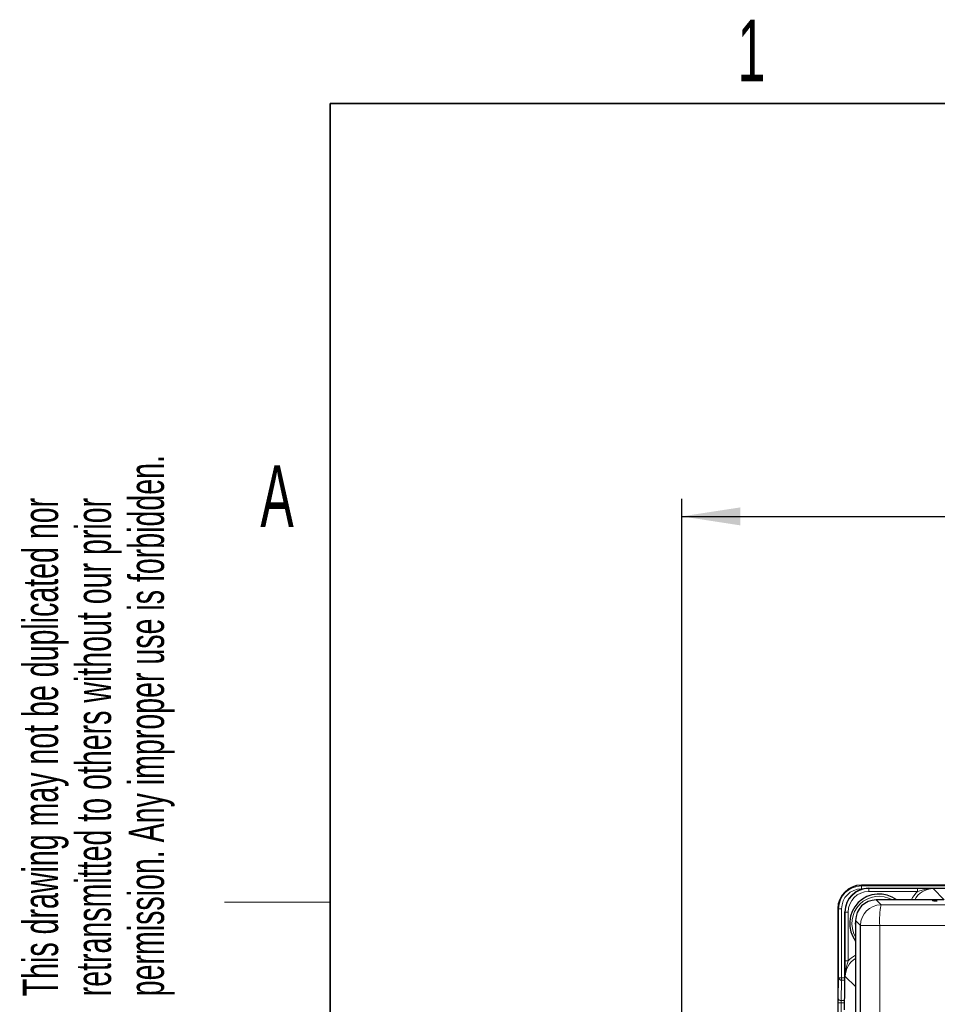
# Paper-space layout 'Blatt3' of a CAD drawing. Header units: millimetres. Extents: x 5 to 418, y 2 to 292.
# Tile 37 of 56: x 8 to 60, y 231 to 287. Entities that reach past the tile are written whole.
import ezdxf

# ---------------------------------------------------------------- set-up
doc = ezdxf.new("R2010")
doc.units = ezdxf.units.MM
doc.layers.add('SLD-0', color=7, linetype='Continuous')
doc.styles.add('SLDTEXTSTYLE0', font='TXT', dxfattribs={"width": 0.605})
doc.dimstyles.new('SLDDIMSTYLE0', dxfattribs={"dimtxt": 3.5, "dimasz": 3.302, "dimexe": 0, "dimexo": 0.0625, "dimgap": 0.875, "dimtad": 1, "dimlfac": 3, "dimrnd": 1e-09, "dimzin": 12, "dimdsep": 46, "dimtxsty": 'SLDTEXTSTYLE0', "dimsah": 1, "dimcen": 0.09, "dimadec": 0, "dimazin": 3, "dimtfac": 1, "dimtofl": 0, "dimtmove": 0, "dimatfit": 3, "dimfxl": 1, "dimfrac": 2, "dimtolj": 1, "dimtzin": 12, "dimarcsym": 0})

# ---------------------------------------------------------------- blocks, each defined once
blk = doc.blocks.new('SW_NOTE_0_39')
at = {"layer": 'SLD-0', "color": 0, "char_height": 2, "attachment_point": 1, "rotation": 90, "style": 'SLDTEXTSTYLE0'}
for s, insert in [('permission. Any improper use is forbidden.', (3.422, 0)), ('retransmitted to others without our prior', (0.422, 0)), ('This drawing may not be duplicated nor', (-2.578, 0))]:
    blk.add_mtext(s, dxfattribs=dict(at, insert=insert))
blk = doc.blocks.new('_D_10')
at = {"layer": 'SLD-0', "color": 7}
for p, q in [((45.911, 228.039), (45.911, 260.1)), ((138.244, 228.039), (138.244, 260.1)), ((45.911, 259.1), (138.244, 259.1))]:
    blk.add_line(p, q, dxfattribs=at)
for points in [[(45.911, 259.1), (49.213, 258.592), (49.213, 259.608)], [(138.244, 259.1), (134.942, 259.608), (134.942, 258.592)]]:
    blk.add_solid(points, dxfattribs=at)
at = {"layer": 'SLD-0', "color": 7, "insert": (88.067, 263.612), "char_height": 3.5, "attachment_point": 1, "style": 'SLDTEXTSTYLE0'}
blk.add_mtext('277', dxfattribs=at)

psp = doc.layouts.new('Blatt3')

# ---------------------------------------------------------------- linework, layer by layer
at = {"color": 7, "linetype": 'Continuous', "lineweight": 25}
for p, q in [((65.4107, 238.2056), (56.0774, 238.2056)), ((56.4797, 238.0301), (127.675, 238.0301)), ((60.7266, 237.3666), (56.9163, 237.3666)), ((54.7441, 236.8723), (54.7441, 229.7056)), ((55.1466, 232.3978), (55.1466, 236.697)), ((55.7499, 236.2001), (55.7499, 136.8781)), ((56.0284, 209.5874), (56.0284, 235.9216)), ((55.1197, 231.1392), (55.1466, 232.3978))]:
    psp.add_line(p, q, dxfattribs=at)
at = {"color": 7, "linetype": 'Continuous', "lineweight": 18}
for p, q in [((56.0774, 238.2056), (56.0774, 238.1591)), ((56.0774, 238.2056), (56.0774, 238.2056)), ((56.0774, 237.9924), (56.0774, 238.1591)), ((56.0774, 238.1591), (71.744, 238.1591)), ((56.165, 237.9924), (56.0774, 237.9924)), ((56.4797, 238.0301), (56.4947, 238.0152)), ((56.4947, 238.0152), (59.2651, 238.0152)), ((56.4947, 238.0152), (56.4947, 237.8486)), ((59.2651, 237.8486), (56.4947, 237.8486)), ((59.2651, 238.0152), (59.2651, 237.8486)), ((60.1403, 238.0094), (60.763, 237.3752)), ((56.9163, 237.3666), (57.1949, 237.0881)), ((60.1107, 237.3264), (60.1107, 237.3509)), ((54.7906, 236.8723), (54.7441, 236.8723)), ((54.7441, 236.8723), (54.7441, 236.8723)), ((54.7906, 232.95), (54.7906, 236.8723)), ((54.9573, 236.8723), (54.7906, 236.8723)), ((54.9573, 236.8723), (54.9573, 232.95)), ((55.1616, 236.6821), (55.1466, 236.697)), ((55.1616, 233.9114), (55.1616, 236.6821)), ((55.1616, 236.6821), (55.3283, 236.6821)), ((55.3283, 236.6821), (55.3283, 233.9114)), ((56.0284, 235.9216), (55.7499, 236.2001)), ((56.0284, 235.9216), (57.1181, 235.9216)), ((57.1181, 235.9216), (57.1181, 209.5524)), ((55.1616, 233.9114), (55.3283, 233.9114)), ((54.7665, 231.7913), (54.7906, 232.95)), ((54.9573, 232.95), (54.7906, 232.95)), ((54.9573, 232.8224), (54.9332, 231.6636)), ((54.9573, 232.95), (55.1466, 232.95)), ((54.9573, 232.8224), (54.9573, 232.95)), ((55.1466, 232.8224), (54.9573, 232.8224)), ((55.7499, 232.47), (55.1675, 233.0363)), ((54.7645, 230.1924), (54.7645, 231.536)), ((54.9311, 231.536), (54.7645, 231.536)), ((55.1282, 231.536), (54.9311, 231.536)), ((54.9311, 231.536), (54.9311, 230.1924)), ((54.9332, 231.6636), (55.1309, 231.6636))]:
    psp.add_line(p, q, dxfattribs=at)
at = {"color": 7, "linetype": 'Continuous', "lineweight": 18, "flags": 128}
psp.add_lwpolyline([(57.2779, 237.3666), (57.1843, 237.3774), (56.8711, 237.3658)], dxfattribs=at)
at = {"color": 7, "linetype": 'Continuous', "lineweight": 25}
for centre, radius, start, end in [((56.0774, 236.8723), 1.3333, 90, 180), ((57.0774, 236.039), 1.6667, 52.80523, 217.20198)]:
    psp.add_arc(centre, radius, start, end, dxfattribs=at)
at = {"color": 7, "linetype": 'Continuous', "lineweight": 18}
for centre, radius, start, end in [((56.0774, 236.8723), 1.2867, 90, 180), ((56.0774, 236.8723), 1.1201, 90, 180), ((57.0774, 236.039), 1.5367, 59.76363, 210.24577), ((60.1107, 237.1842), 0.1667, 56.33505, 89.9974), ((57.1954, 235.9211), 1.1669, 90.02036, 179.97952), ((61.7868, 236.1998), 4.6769, 169.05191, 183.41071), ((57.0774, 236.039), 1.3427, 171.11782, 188.62603), ((54.9418, 232.9748), 0.1532, 189.29185, 275.79215), ((54.9177, 231.8161), 0.1532, 189.2966, 275.78822)]:
    psp.add_arc(centre, radius, start, end, dxfattribs=at)
at = {"color": 7, "linetype": 'Continuous', "lineweight": 25}
for centre, major_axis, ratio, start_param, end_param in [((56.4802, 236.6966), (-0.9476, 0.9386), 0.999681, 5.493162, 7.0636393), ((56.9167, 236.1998), (-0.8252, 0.8252), 0.9996955, 5.4979394, 7.0684312), ((60.3774, 237.3509), (0.2667, 0), 0.0174551, 1.5707963, 3.1415927), ((60.3774, 237.3264), (0.2667, 0), 0.0174551, 3.8859881, 4.712389)]:
    psp.add_ellipse(centre, major_axis=major_axis, ratio=ratio, start_param=start_param, end_param=end_param, dxfattribs=at)
at = {"color": 7, "linetype": 'Continuous', "lineweight": 18}
for centre, major_axis, ratio, start_param, end_param in [((56.4951, 236.6817), (0.9475, -0.9385), 0.9997608, 2.3515693, 3.9220467), ((56.4951, 236.6817), (-0.8292, 0.8213), 0.999681, 5.493162, 7.0636393), ((60.1407, 236.8425), (-0.9344, 0.9517), 0.9996898, 6.2230915, 6.6739735), ((60.1407, 236.8425), (-0.8177, 0.8328), 0.9996012, 5.5071014, 6.6121208), ((60.3774, 237.3264), (0.2667, 0), 0.0174551, 3.1415927, 3.8859881), ((56.3344, 233.0359), (0.8367, -0.8137), 0.9995973, 2.8667247, 3.9128916), ((56.3344, 233.0359), (0.9562, -0.9299), 0.9996867, 2.7958404, 3.1969666), ((54.7703, 231.536), (0, 0.3333), 0.0174551, 0.6981317, 1.5707963), ((54.9369, 231.536), (0, 0.1667), 0.0349101, 0.6981317, 1.5707963)]:
    psp.add_ellipse(centre, major_axis=major_axis, ratio=ratio, start_param=start_param, end_param=end_param, dxfattribs=at)
for points, knots in [([(59.2651, 238.0152), (59.3657, 238.015), (59.5738, 238.0146), (59.8377, 238.0124), (60.0236, 238.0106), (60.1159, 238.0096), (60.1393, 238.0094), (60.1403, 238.0094)], [0, 0, 0, 0, 0.31986279, 0.66127761, 0.9144612, 0.99613168, 1, 1, 1, 1]), ([(60.1403, 238.0094), (60.139, 238.0094), (60.1347, 238.0094), (60.1075, 238.0095), (60.0022, 238.0075), (59.7985, 237.9883), (59.5347, 237.9316), (59.3499, 237.8747), (59.2651, 237.8486)], [0, 0, 0, 0, 0.0043638, 0.014778, 0.0922666, 0.3619374, 0.7073383, 1, 1, 1, 1]), ([(57.1949, 237.0881), (61.033, 237.0843), (67.4512, 237.078), (76.4644, 237.0752), (84.2182, 237.0757), (91.9717, 237.0792), (97.1335, 237.0842), (99.7151, 237.0867)], [0, 0, 0, 0, 0.271012, 0.4532093, 0.6355056, 0.8177031, 1, 1, 1, 1]), ([(99.7876, 235.9202), (97.1983, 235.9177), (92.0184, 235.9127), (84.239, 235.9092), (76.4566, 235.9087), (67.4118, 235.9115), (60.9696, 235.9178), (57.1181, 235.9216)], [0, 0, 0, 0, 0.182198, 0.3644956, 0.5466918, 0.7289869, 1, 1, 1, 1]), ([(55.1675, 233.0363), (55.1675, 233.0374), (55.1672, 233.0607), (55.1663, 233.153), (55.1644, 233.3389), (55.1622, 233.6028), (55.1618, 233.8108), (55.1616, 233.9114)], [0, 0, 0, 0, 0.00387098, 0.08549956, 0.33860786, 0.68007523, 1, 1, 1, 1]), ([(55.3283, 233.9114), (55.3022, 233.8267), (55.2453, 233.6418), (55.1886, 233.3781), (55.1694, 233.1743), (55.1675, 233.0691), (55.1675, 233.042), (55.1675, 233.0376), (55.1675, 233.0363)], [0, 0, 0, 0, 0.29272851, 0.63818946, 0.9077789, 0.98523195, 0.99563054, 1, 1, 1, 1])]:
    psp.add_open_spline(points, degree=3, knots=knots, dxfattribs=at)
at = {"color": 7, "linetype": 'Continuous', "lineweight": 25}
psp.add_open_spline([(60.1876, 237.3233), (60.1741, 237.3236), (60.1495, 237.324), (60.1329, 237.3248), (60.1314, 237.3249), (60.1309, 237.3249)], degree=3, knots=[0, 0, 0, 0, 0.4371047, 0.7974162, 1, 1, 1, 1], dxfattribs=at)
at = {"layer": 'SLD-0', "lineweight": 35}
for p, q in [((408, 282.5), (26, 282.5)), ((26, 282.5), (26, 12))]:
    psp.add_line(p, q, dxfattribs=at)
at = {"layer": 'SLD-0', "lineweight": 18}
psp.add_line((20, 237.25), (26, 237.25), dxfattribs=at)

# ---------------------------------------------------------------- block references
at = {"layer": 'SLD-0'}
psp.add_blockref('SW_NOTE_0_39', (11.1564, 231.9088), dxfattribs=at)

# ---------------------------------------------------------------- texts
at = {"layer": 'SLD-0', "char_height": 3.5, "attachment_point": 2, "style": 'SLDTEXTSTYLE0'}
for s, insert in [('1', (49.8527, 287.243)), ('A', (22.9816, 262.0011))]:
    psp.add_mtext(s, dxfattribs=dict(at, insert=insert))

# ---------------------------------------------------------------- dimensions: what is measured, and where the dimension line sits
at = {"layer": 'SLD-0', "color": 7}
dim = psp.add_linear_dim(base=(138.2438, 259.0998), p1=(45.9106, 228.0389), p2=(138.2438, 228.0389), dimstyle='SLDDIMSTYLE0', dxfattribs=at)
dim.commit()
dim.dimension.update_dxf_attribs({"geometry": '_D_10', "text_midpoint": (92.0772, 259.0998), "dimtype": 160})

doc.saveas('drawing.dxf')
